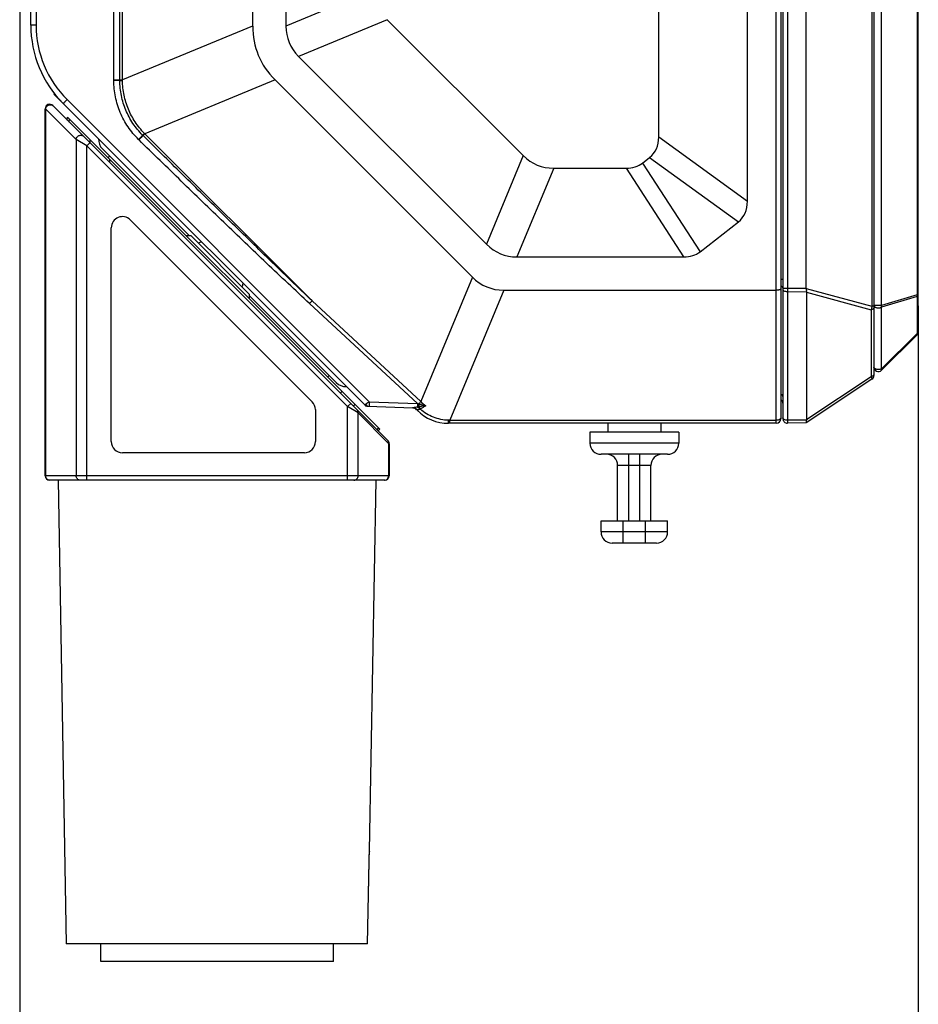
# Model space of a CAD drawing. Header units: millimetres. Extents: x 41 to 356, y 46 to 372.
# Tile 9 of 22: x 189 to 230, y 143 to 187. Entities that reach past the tile are written whole.
import ezdxf
from ezdxf.enums import TextEntityAlignment as Align

# ---------------------------------------------------------------- set-up
doc = ezdxf.new("R2010")
doc.units = ezdxf.units.MM
doc.header["$LTSCALE"] = 23.1
doc.layers.get('0').update_dxf_attribs({"linetype": 'CONTINUOUS'})
doc.layers.add('00_COMPONENTS', color=7, linetype='CONTINUOUS')
doc.layers.add('51__DRAFT_DIMS', color=7, linetype='CONTINUOUS')
doc.styles.get("Standard").update_dxf_attribs({"font": 'simfang.ttf'})
doc.dimstyles.new('DIMSTYLE_1', dxfattribs={"dimtxt": 3, "dimasz": 3, "dimexe": 2.5, "dimexo": 0.5, "dimgap": 0.75, "dimtad": 1, "dimdsep": 46, "dimtxsty": 'STANDARD', "dimblk": '_FILLED', "dimblk1": '_FILLED', "dimblk2": '_FILLED', "dimcen": 0.09, "dimclrt": 3, "dimazin": 2, "dimtp": 0.3, "dimtm": 0.3, "dimtfac": 1, "dimtofl": 0, "dimtmove": 0, "dimatfit": 3, "dimldrblk": '_FILLED', "dimfxl": 1, "dimtolj": 1, "dimarcsym": 0})

# ---------------------------------------------------------------- blocks, each defined once
blk = doc.blocks.new('_FILLED')
at = {"color": 0, "linetype": 'ByBlock'}
blk.add_solid([(0, 0), (-1, 0.167), (-1, -0.167)], dxfattribs=at)
blk = doc.blocks.new('*D4')
at = {"layer": '51__DRAFT_DIMS', "color": 4, "transparency": 16777216}
for p, q in [((189.09, 188.205), (189.09, 128.954)), ((229.59, 174.178), (229.59, 128.954)), ((189.09, 131.454), (209.34, 131.454)), ((229.59, 131.454), (209.34, 131.454))]:
    blk.add_line(p, q, dxfattribs=at)
at = {"layer": '51__DRAFT_DIMS', "color": 4, "transparency": 16777216, "xscale": 3, "yscale": 3, "zscale": 3, "rotation": 180}
blk.add_blockref('_FILLED', (189.09, 131.454), dxfattribs=at)
at = {"layer": '51__DRAFT_DIMS', "color": 4, "transparency": 16777216, "xscale": 3, "yscale": 3, "zscale": 3}
blk.add_blockref('_FILLED', (229.59, 131.454), dxfattribs=at)
at = {"layer": '51__DRAFT_DIMS', "color": 3, "transparency": 16777216}
blk.add_text('40.5', height=3, dxfattribs=at).set_placement((209.34, 132.204), align=Align.CENTER)

msp = doc.modelspace()

# ---------------------------------------------------------------- linework, layer by layer
at = {"layer": '00_COMPONENTS', "color": 4}
for p, q in [((223.19, 168.885), (223.19, 256.885)), ((223.694, 256.881), (223.694, 168.888)), ((227.499, 251.608), (227.499, 174.161)), ((193.724, 184.364), (193.724, 245.323)), ((193.606, 184.364), (193.606, 244.004)), ((193.332, 184.364), (193.332, 243.339)), ((189.831, 237.11), (189.831, 186.834)), ((227.932, 174.194), (227.932, 201.002)), ((229.532, 199.402), (229.532, 174.678)), ((205.09, 188.452), (201.09, 186.795)), ((205.659, 187.08), (201.659, 185.423)), ((189.831, 186.834), (189.59, 186.834)), ((199.59, 186.794), (193.724, 184.364)), ((193.332, 184.364), (193.724, 184.364)), ((193.332, 184.333), (193.332, 184.364)), ((193.606, 184.334), (193.332, 184.333)), ((193.606, 184.334), (193.606, 184.364)), ((193.724, 184.333), (193.724, 184.364)), ((200.598, 184.363), (194.731, 181.933)), ((191.223, 183.476), (204.847, 169.852)), ((190.261, 183.053), (190.24, 183.065)), ((190.261, 166.518), (190.261, 183.053)), ((191.633, 181.681), (190.261, 183.053)), ((191.324, 182.464), (191.34, 182.589)), ((191.633, 181.681), (191.633, 166.518)), ((192.112, 181.393), (191.633, 181.681)), ((192.251, 181.678), (192.244, 181.543)), ((194.653, 181.854), (194.631, 181.876)), ((194.653, 181.854), (194.731, 181.933)), ((194.731, 181.933), (194.709, 181.955)), ((202.265, 174.399), (194.731, 181.933)), ((217.89, 181.8), (221.89, 178.898)), ((192.112, 181.393), (192.253, 181.535)), ((192.112, 166.318), (192.112, 181.393)), ((203.868, 169.637), (192.112, 181.393)), ((193.143, 180.787), (193.136, 180.652)), ((211.785, 180.953), (210.129, 176.953)), ((217.48, 180.867), (221.48, 177.964)), ((213.157, 180.385), (211.501, 176.385)), ((216.418, 180.385), (219.013, 176.385)), ((217.161, 180.617), (219.756, 176.617)), ((209.491, 175.469), (207.167, 169.86)), ((223.49, 175.369), (223.39, 175.369)), ((223.49, 174.975), (224.538, 174.975)), ((224.539, 174.965), (227.499, 174.161)), ((210.903, 174.885), (208.473, 169.018)), ((223.694, 174.811), (224.554, 174.819)), ((224.558, 174.79), (227.463, 174.001)), ((229.532, 174.678), (227.932, 174.194)), ((229.532, 174.6), (227.932, 174.116)), ((229.59, 174.678), (229.532, 174.678)), ((229.532, 174.6), (229.532, 172.939)), ((207.024, 169.776), (202.157, 174.281)), ((207.167, 169.86), (202.265, 174.399)), ((227.59, 174.161), (227.499, 174.161)), ((227.932, 174.194), (227.59, 174.194)), ((227.932, 171.339), (227.932, 174.116)), ((227.463, 174.001), (227.463, 170.985)), ((229.532, 172.939), (227.932, 171.339)), ((227.463, 170.985), (224.561, 169.05)), ((203.536, 170.251), (203.607, 170.322)), ((203.868, 169.637), (204.009, 169.779)), ((204.346, 169.35), (203.868, 169.637)), ((203.868, 166.318), (203.868, 169.637)), ((204.121, 169.667), (204.193, 169.736)), ((204.847, 169.852), (207.024, 169.776)), ((207.024, 169.776), (207.077, 169.761)), ((207.078, 169.627), (207.06, 169.624)), ((205.718, 167.978), (204.346, 169.35)), ((204.346, 166.518), (204.346, 169.35)), ((207.002, 169.488), (206.978, 169.497)), ((208.473, 169.018), (208.414, 169.019)), ((208.473, 168.885), (208.473, 169.018)), ((208.473, 169.018), (223.19, 169.018)), ((224.556, 169.028), (223.694, 169.02)), ((205.194, 168.593), (205.267, 168.662)), ((205.74, 167.965), (205.718, 167.978)), ((205.718, 167.978), (205.718, 166.518)), ((218.79, 167.985), (214.79, 167.985)), ((216.54, 164.485), (216.54, 167.485)), ((217.04, 164.485), (217.04, 167.485)), ((217.54, 166.985), (216.04, 166.985)), ((205.74, 166.518), (190.24, 166.518)), ((216.29, 163.485), (216.29, 164.485)), ((217.29, 163.485), (217.29, 164.485)), ((218.29, 163.985), (215.29, 163.985)), ((204.765, 145.418), (204.834, 149.123)), ((204.834, 149.123), (204.834, 149.123))]:
    msp.add_line(p, q, dxfattribs=at)
at = {"layer": '00_COMPONENTS', "color": 7}
for p, q in [((223.39, 256.685), (223.39, 169.085)), ((223.49, 256.681), (223.49, 169.088)), ((227.59, 254.725), (227.59, 171.044)), ((229.59, 173.017), (229.59, 251.984)), ((224.538, 174.975), (224.538, 250.794)), ((199.59, 243.78), (199.59, 186.794)), ((201.09, 243.78), (201.09, 186.795)), ((189.59, 186.834), (189.59, 237.162)), ((221.89, 178.898), (221.89, 189.778)), ((217.89, 181.8), (217.89, 188.322)), ((205.659, 187.08), (211.785, 180.953)), ((201.659, 185.423), (210.129, 176.953)), ((190.017, 184.812), (190.017, 184.812)), ((200.598, 184.363), (209.491, 175.469)), ((190.631, 183.722), (190.657, 183.748)), ((190.631, 183.722), (204.627, 169.727)), ((190.734, 183.652), (190.648, 183.74)), ((190.24, 166.518), (190.24, 183.065)), ((205.681, 168.107), (190.581, 183.207)), ((191.235, 182.552), (191.247, 182.682)), ((205.317, 168.612), (191.247, 182.682)), ((192.818, 181.252), (196.743, 177.328)), ((193.066, 180.863), (193.139, 180.932)), ((217.161, 180.617), (217.48, 180.867)), ((213.157, 180.385), (216.418, 180.385)), ((194.073, 178.055), (202.273, 169.855)), ((193.22, 168.058), (193.22, 177.701)), ((219.756, 176.617), (221.48, 177.964)), ((196.814, 177.328), (196.601, 177.328)), ((196.814, 177.328), (199.43, 174.711)), ((211.501, 176.385), (219.013, 176.385)), ((199.43, 174.711), (199.43, 174.499)), ((199.43, 174.641), (203.354, 170.716)), ((210.903, 174.885), (223.19, 174.885)), ((224.558, 174.79), (224.558, 169.028)), ((229.532, 172.876), (227.932, 171.276)), ((202.965, 170.964), (203.034, 171.036)), ((227.501, 170.878), (224.54, 168.903)), ((204.641, 169.713), (204.696, 169.657)), ((204.756, 169.655), (204.696, 169.657)), ((204.775, 169.654), (206.809, 169.583)), ((206.858, 169.617), (207.004, 169.47)), ((202.42, 169.501), (202.42, 168.058)), ((223.19, 168.885), (208.419, 168.885)), ((215.59, 168.885), (215.59, 168.485)), ((217.99, 168.885), (217.99, 168.485)), ((224.539, 168.903), (223.694, 168.888)), ((224.558, 169.028), (224.556, 169.028)), ((205.245, 168.543), (205.317, 168.612)), ((218.79, 168.485), (214.79, 168.485)), ((214.79, 168.485), (214.79, 167.985)), ((218.79, 168.485), (218.79, 167.985)), ((205.74, 167.965), (205.74, 166.518)), ((201.92, 167.558), (193.72, 167.558)), ((218.29, 167.485), (215.29, 167.485)), ((216.04, 164.485), (216.04, 166.985)), ((217.54, 164.485), (217.54, 166.985)), ((205.54, 166.318), (190.44, 166.318)), ((190.825, 166.318), (191.19, 145.418)), ((215.29, 164.485), (218.29, 164.485)), ((215.29, 163.985), (215.29, 164.485)), ((218.29, 163.985), (218.29, 164.485)), ((217.79, 163.485), (215.79, 163.485)), ((204.835, 149.145), (204.836, 149.192)), ((204.836, 149.185), (204.837, 149.226)), ((204.837, 149.213), (204.838, 149.255)), ((204.838, 149.246), (204.84, 149.285)), ((204.839, 149.276), (204.841, 149.317)), ((204.84, 149.304), (204.842, 149.341)), ((204.842, 149.336), (204.844, 149.377)), ((204.844, 149.374), (204.847, 149.41)), ((204.846, 149.409), (204.849, 149.442)), ((204.849, 149.441), (204.851, 149.472)), ((204.851, 149.47), (204.853, 149.499)), ((204.853, 149.496), (204.855, 149.523)), ((204.855, 149.519), (204.857, 149.544)), ((204.857, 149.538), (204.859, 149.56)), ((204.858, 149.555), (204.86, 149.572)), ((204.859, 149.567), (204.86, 149.577)), ((204.86, 149.576), (204.861, 149.583)), ((204.861, 149.586), (204.861, 149.585)), ((204.766, 145.418), (204.835, 149.149)), ((204.766, 145.418), (191.19, 145.418)), ((192.74, 144.618), (192.74, 145.418)), ((203.24, 144.618), (203.24, 145.418)), ((203.239, 144.618), (192.74, 144.618))]:
    msp.add_line(p, q, dxfattribs=at)
msp.add_lwpolyline([(204.861, 149.582), (204.862, 149.589), (204.862, 149.593), (204.862, 149.597), (204.862, 149.601), (204.863, 149.605), (205.154, 166.318)], dxfattribs=at)
for centre, radius, start, end in [((194.59, 186.834), 5, 180, 225), ((190.44, 183.065), 0.2, 45, 180), ((193.243, 181.676), 0.6, 176.8317, 225), ((193.72, 177.701), 0.5, 45, 180), ((197.733, 175.631), 1.5, 107.1762, 113.4873), ((197.733, 175.631), 1.5, 336.5127, 342.8238), ((229.39, 173.017), 0.2, 315, 360), ((227.79, 171.417), 0.2, 180, 315), ((227.39, 171.044), 0.2, 303.6901, 360), ((203.779, 171.141), 0.6, 225, 273.1683), ((201.92, 169.501), 0.5, 0, 45), ((204.804, 169.903), 0.25, 225, 268), ((204.782, 169.854), 0.2, 225, 268), ((206.766, 169.285), 0.3, 45, 85.1333), ((223.29, 169.788), 0.2, 0, 59.9933), ((208.419, 170.885), 2, 225, 270), ((223.19, 169.085), 0.2, 270, 360), ((223.69, 169.088), 0.2, 180, 271), ((193.72, 168.058), 0.5, 180, 270), ((201.92, 168.058), 0.5, 270, 360), ((205.54, 167.965), 0.2, 0, 45), ((215.29, 167.985), 0.5, 180, 270), ((218.29, 167.985), 0.5, 270, 360), ((215.54, 166.985), 0.5, 0, 90), ((218.04, 166.985), 0.5, 90, 180), ((190.44, 166.518), 0.2, 180, 270), ((205.54, 166.518), 0.2, 270, 360), ((215.79, 163.985), 0.5, 180, 270), ((217.79, 163.985), 0.5, 270, 360)]:
    msp.add_arc(centre, radius, start, end, dxfattribs=at)
at = {"layer": '00_COMPONENTS', "color": 4}
for centre, radius, start, end in [((194.581, 186.834), 4.75, 180, 225), ((203.879, 191.267), 13.45, 225.4615, 225.5952), ((195.23, 180.7), 9.444, 317.1829, 318.1486), ((210.374, 161.297), 10.185, 122.8688, 123.8834), ((207.198, 168.598), 1.035, 97.6731, 99.8461), ((200.373, 175.944), 9.12, 317.3155, 318.1554), ((208.492, 171.235), 1.91, 226.0705, 234.7733), ((207.028, 169.563), 0.0793, 250.9523, 265.0517), ((206.255, 171.139), 1.847, 298.8668, 299.3617)]:
    msp.add_arc(centre, radius, start, end, dxfattribs=at)
at = {"layer": '00_COMPONENTS', "color": 7}
for centre, major_axis, ratio, start_param, end_param in [((210.767, 190), (10.922, 4.524), 0.524428, 2.927691, 3.355495), ((234.075, 199.654), (32.842, 13.604), 0.225045, 3.048645, 3.234541), ((197.275, 195.88), (-20.405, 14.808), 0.198319, 3.084665, 3.284526), ((226.016, 213.369), (13.604, 32.842), 0.225045, 3.048645, 3.234541), ((203.827, 201), (-13.26, 20.435), 0.205253, 3.009188, 3.159625), ((201.275, 192.978), (20.405, -14.808), 0.198319, -0.056928, 0.142933), ((224.36, 209.369), (13.604, 32.842), 0.225045, -3.234541, -3.048645), ((206.423, 197), (-13.26, 20.435), 0.205253, -3.273998, -3.12356), ((212.764, 181.375), (2.627, 6.342), 0.524428, 2.927691, 3.355495), ((224.961, 174.975), (0.422, 0), 0.649116, -3.141593, -3.10401), ((223.693, 175.15), (0.858, -0.393), 0.276052, 0.125837, 0.223051), ((225.249, 169.178), (0.689, 0.165), 0.307877, 2.972477, 3.06782)]:
    msp.add_ellipse(centre, major_axis=major_axis, ratio=ratio, start_param=start_param, end_param=end_param, dxfattribs=at)
at = {"layer": '00_COMPONENTS', "color": 4}
for points, knots in [([(194.445, 181.681), (194.358, 181.767), (194.19, 181.948), (193.968, 182.243), (193.775, 182.559), (193.562, 183.003), (193.381, 183.595), (193.332, 184.087), (193.332, 184.333)], [0, 0, 0, 0, 0.125058, 0.250119, 0.375188, 0.500263, 0.750118, 1, 1, 1, 1]), ([(193.606, 184.334), (193.621, 184.334), (193.661, 184.333), (193.7, 184.333), (193.724, 184.333)], [0, 0, 0, 0, 0.391429, 1, 1, 1, 1]), ([(194.631, 181.876), (194.47, 182.036), (194.177, 182.389), (193.851, 182.993), (193.651, 183.65), (193.606, 184.106), (193.606, 184.334)], [0, 0, 0, 0, 0.249992, 0.499987, 0.749987, 1, 1, 1, 1]), ([(194.709, 181.955), (194.556, 182.112), (194.279, 182.457), (193.969, 183.042), (193.775, 183.674), (193.727, 184.114), (193.724, 184.333)], [0, 0, 0, 0, 0.249996, 0.499998, 0.750001, 1, 1, 1, 1]), ([(191.223, 183.476), (191.211, 183.464), (191.189, 183.442), (191.158, 183.41), (191.129, 183.38), (191.107, 183.357), (191.091, 183.341), (191.082, 183.331), (191.073, 183.322), (191.067, 183.314), (191.061, 183.308), (191.058, 183.304), (191.056, 183.301), (191.055, 183.3), (191.055, 183.299), (191.055, 183.299), (191.055, 183.299)], [0, 0, 0, 0, 0.196135, 0.38402, 0.556683, 0.707693, 0.773288, 0.83144, 0.88161, 0.923335, 0.956234, 0.980013, 0.988426, 0.994508, 0.998292, 1, 1, 1, 1]), ([(190.261, 183.053), (190.262, 183.071), (190.271, 183.109), (190.298, 183.16), (190.339, 183.201), (190.388, 183.231), (190.443, 183.246), (190.499, 183.245), (190.552, 183.228), (190.581, 183.207), (190.594, 183.194)], [0, 0, 0, 0, 0.125786, 0.253816, 0.382763, 0.511019, 0.637182, 0.760484, 0.881065, 1, 1, 1, 1]), ([(191.633, 181.681), (191.634, 181.699), (191.643, 181.737), (191.671, 181.787), (191.711, 181.829), (191.76, 181.859), (191.815, 181.874), (191.871, 181.873), (191.924, 181.856), (191.953, 181.835), (191.966, 181.822)], [0, 0, 0, 0, 0.125786, 0.253816, 0.382763, 0.511019, 0.637183, 0.760484, 0.881065, 1, 1, 1, 1]), ([(194.631, 181.876), (194.621, 181.865), (194.597, 181.839), (194.555, 181.794), (194.503, 181.739), (194.465, 181.701), (194.445, 181.681)], [0, 0, 0, 0, 0.163687, 0.398515, 0.68516, 1, 1, 1, 1]), ([(194.653, 181.854), (194.643, 181.843), (194.619, 181.817), (194.577, 181.772), (194.525, 181.718), (194.487, 181.679), (194.468, 181.659)], [0, 0, 0, 0, 0.1639, 0.398771, 0.685326, 1, 1, 1, 1]), ([(202.157, 174.281), (201.832, 174.583), (201.183, 175.189), (199.892, 176.409), (198.288, 177.944), (196.373, 179.797), (195.102, 181.037), (194.468, 181.659)], [0, 0, 0, 0, 0.124999, 0.249998, 0.499998, 0.749999, 1, 1, 1, 1]), ([(194.631, 181.876), (194.636, 181.881), (194.662, 181.907), (194.688, 181.934), (194.709, 181.955)], [0, 0, 0, 0, 0.179605, 1, 1, 1, 1]), ([(202.265, 174.399), (201.945, 174.707), (201.306, 175.324), (200.033, 176.562), (198.446, 178.114), (196.547, 179.982), (195.284, 181.23), (194.653, 181.854)], [0, 0, 0, 0, 0.125, 0.25, 0.499999, 0.75, 1, 1, 1, 1]), ([(223.489, 174.993), (223.488, 175.002), (223.48, 175.021), (223.458, 175.045), (223.427, 175.065), (223.403, 175.075), (223.39, 175.079)], [0, 0, 0, 0, 0.202192, 0.4325, 0.698897, 1, 1, 1, 1]), ([(223.694, 174.811), (223.668, 174.811), (223.618, 174.815), (223.561, 174.835), (223.525, 174.858), (223.505, 174.877), (223.493, 174.899), (223.49, 174.914), (223.49, 174.922)], [0, 0, 0, 0, 0.309489, 0.588285, 0.709253, 0.816471, 0.911792, 1, 1, 1, 1]), ([(229.532, 174.678), (229.533, 174.672), (229.536, 174.646), (229.535, 174.619), (229.532, 174.6)], [0, 0, 0, 0, 0.257848, 1, 1, 1, 1]), ([(229.532, 174.6), (229.54, 174.605), (229.556, 174.615), (229.575, 174.634), (229.587, 174.656), (229.59, 174.671), (229.59, 174.678)], [0, 0, 0, 0, 0.293319, 0.55353, 0.785255, 1, 1, 1, 1]), ([(227.499, 174.161), (227.496, 174.133), (227.486, 174.079), (227.471, 174.026), (227.463, 174.001)], [0, 0, 0, 0, 0.512408, 1, 1, 1, 1]), ([(227.59, 174.104), (227.59, 174.099), (227.589, 174.087), (227.582, 174.071), (227.57, 174.055), (227.549, 174.035), (227.513, 174.015), (227.481, 174.005), (227.463, 174.001)], [0, 0, 0, 0, 0.095147, 0.194848, 0.302717, 0.420988, 0.690616, 1, 1, 1, 1]), ([(227.59, 174.194), (227.59, 174.19), (227.591, 174.184), (227.592, 174.178), (227.593, 174.177)], [0, 0, 0, 0, 0.746656, 1, 1, 1, 1]), ([(227.593, 174.177), (227.593, 174.175), (227.595, 174.169), (227.598, 174.164), (227.6, 174.16)], [0, 0, 0, 0, 0.243919, 1, 1, 1, 1]), ([(227.6, 174.16), (227.606, 174.15), (227.622, 174.132), (227.655, 174.111), (227.697, 174.095), (227.744, 174.085), (227.794, 174.082), (227.844, 174.086), (227.89, 174.097), (227.919, 174.109), (227.932, 174.116)], [0, 0, 0, 0, 0.093397, 0.202543, 0.326698, 0.462106, 0.60328, 0.743964, 0.877964, 1, 1, 1, 1]), ([(227.932, 174.116), (227.933, 174.122), (227.936, 174.148), (227.935, 174.174), (227.932, 174.194)], [0, 0, 0, 0, 0.241736, 1, 1, 1, 1]), ([(229.59, 173.017), (229.59, 173.01), (229.587, 172.995), (229.575, 172.973), (229.556, 172.954), (229.54, 172.944), (229.532, 172.939)], [0, 0, 0, 0, 0.214745, 0.44647, 0.706681, 1, 1, 1, 1]), ([(229.532, 172.939), (229.534, 172.932), (229.538, 172.92), (229.541, 172.902), (229.539, 172.887), (229.535, 172.879), (229.532, 172.876)], [0, 0, 0, 0, 0.325401, 0.594653, 0.813441, 1, 1, 1, 1]), ([(227.932, 171.339), (227.917, 171.331), (227.883, 171.317), (227.829, 171.307), (227.771, 171.305), (227.715, 171.313), (227.665, 171.329), (227.63, 171.349), (227.609, 171.369), (227.598, 171.384), (227.592, 171.401), (227.59, 171.412), (227.59, 171.417)], [0, 0, 0, 0, 0.129004, 0.271584, 0.419997, 0.565465, 0.699723, 0.816667, 0.868035, 0.914973, 0.958449, 1, 1, 1, 1]), ([(227.59, 171.088), (227.59, 171.083), (227.589, 171.071), (227.582, 171.055), (227.57, 171.039), (227.549, 171.019), (227.513, 170.999), (227.481, 170.989), (227.463, 170.985)], [0, 0, 0, 0, 0.095147, 0.194848, 0.302717, 0.420988, 0.690616, 1, 1, 1, 1]), ([(227.463, 170.985), (227.466, 170.977), (227.471, 170.962), (227.479, 170.941), (227.486, 170.923), (227.491, 170.909), (227.494, 170.9), (227.496, 170.894), (227.498, 170.89), (227.499, 170.885), (227.5, 170.882), (227.501, 170.88), (227.501, 170.879), (227.501, 170.878), (227.501, 170.878)], [0, 0, 0, 0, 0.219843, 0.417001, 0.588846, 0.733067, 0.794176, 0.847653, 0.893315, 0.930993, 0.960561, 0.981918, 0.995016, 1, 1, 1, 1]), ([(227.932, 171.276), (227.935, 171.279), (227.939, 171.287), (227.941, 171.302), (227.938, 171.32), (227.934, 171.332), (227.932, 171.339)], [0, 0, 0, 0, 0.186559, 0.405347, 0.674599, 1, 1, 1, 1]), ([(223.49, 170.098), (223.49, 170.108), (223.485, 170.129), (223.463, 170.156), (223.431, 170.179), (223.405, 170.19), (223.39, 170.194)], [0, 0, 0, 0, 0.20057, 0.42752, 0.694057, 1, 1, 1, 1]), ([(204.627, 169.727), (204.628, 169.726), (204.631, 169.724), (204.636, 169.724), (204.643, 169.725), (204.651, 169.727), (204.661, 169.731), (204.676, 169.739), (204.688, 169.747), (204.696, 169.752)], [0, 0, 0, 0, 0.056879, 0.125687, 0.214025, 0.324788, 0.459086, 0.616846, 1, 1, 1, 1]), ([(204.641, 169.713), (204.641, 169.713), (204.641, 169.713), (204.641, 169.713), (204.641, 169.713)], [0, 0, 0, 0, 0.412616, 1, 1, 1, 1]), ([(204.696, 169.752), (204.701, 169.738), (204.712, 169.713), (204.735, 169.681), (204.763, 169.66), (204.785, 169.654), (204.795, 169.654)], [0, 0, 0, 0, 0.297282, 0.560545, 0.790868, 1, 1, 1, 1]), ([(204.847, 169.852), (204.846, 169.839), (204.845, 169.813), (204.844, 169.776), (204.844, 169.742), (204.844, 169.716), (204.844, 169.698), (204.844, 169.686), (204.844, 169.676), (204.844, 169.668), (204.845, 169.661), (204.845, 169.656), (204.846, 169.653), (204.846, 169.652), (204.846, 169.652), (204.847, 169.652)], [0, 0, 0, 0, 0.194682, 0.381842, 0.554335, 0.705542, 0.771319, 0.829686, 0.880086, 0.922042, 0.955169, 0.979177, 0.993928, 0.997912, 1, 1, 1, 1]), ([(206.838, 169.584), (206.835, 169.584), (206.826, 169.583), (206.816, 169.583), (206.809, 169.583)], [0, 0, 0, 0, 0.254837, 1, 1, 1, 1]), ([(206.809, 169.583), (206.827, 169.583), (206.864, 169.577), (206.916, 169.558), (206.963, 169.529), (206.99, 169.503), (207.002, 169.488)], [0, 0, 0, 0, 0.246468, 0.494495, 0.745392, 1, 1, 1, 1]), ([(207.021, 169.618), (206.989, 169.611), (206.942, 169.6), (206.881, 169.588), (206.852, 169.585), (206.838, 169.584)], [0, 0, 0, 0, 0.526217, 0.770956, 1, 1, 1, 1]), ([(206.838, 169.584), (206.855, 169.582), (206.889, 169.575), (206.938, 169.554), (206.983, 169.524), (207.009, 169.498), (207.021, 169.484)], [0, 0, 0, 0, 0.243283, 0.490678, 0.74291, 1, 1, 1, 1]), ([(207.024, 169.776), (207.023, 169.746), (207.021, 169.694), (207.021, 169.642), (207.021, 169.618)], [0, 0, 0, 0, 0.556166, 1, 1, 1, 1]), ([(207.021, 169.618), (207.041, 169.606), (207.08, 169.574), (207.113, 169.537), (207.128, 169.516)], [0, 0, 0, 0, 0.480903, 1, 1, 1, 1]), ([(207.06, 169.624), (207.076, 169.61), (207.108, 169.578), (207.134, 169.541), (207.147, 169.522)], [0, 0, 0, 0, 0.479841, 1, 1, 1, 1]), ([(207.077, 169.761), (207.076, 169.737), (207.076, 169.692), (207.077, 169.647), (207.078, 169.627)], [0, 0, 0, 0, 0.545518, 1, 1, 1, 1]), ([(207.077, 169.761), (207.103, 169.754), (207.208, 169.724), (207.312, 169.696), (207.39, 169.675)], [0, 0, 0, 0, 0.252399, 1, 1, 1, 1]), ([(207.39, 169.675), (207.365, 169.671), (207.261, 169.653), (207.157, 169.638), (207.078, 169.627)], [0, 0, 0, 0, 0.244165, 1, 1, 1, 1]), ([(207.078, 169.627), (207.094, 169.613), (207.124, 169.582), (207.149, 169.548), (207.161, 169.529)], [0, 0, 0, 0, 0.481719, 1, 1, 1, 1]), ([(207.39, 169.675), (207.353, 169.65), (207.278, 169.599), (207.2, 169.552), (207.161, 169.529)], [0, 0, 0, 0, 0.500732, 1, 1, 1, 1]), ([(204.346, 169.35), (204.348, 169.363), (204.347, 169.389), (204.338, 169.428), (204.321, 169.462), (204.305, 169.483), (204.296, 169.491)], [0, 0, 0, 0, 0.255232, 0.506279, 0.754038, 1, 1, 1, 1]), ([(207.004, 169.47), (207.005, 169.47), (207.005, 169.471), (207.006, 169.471), (207.007, 169.472), (207.009, 169.474), (207.012, 169.476), (207.016, 169.479), (207.019, 169.482), (207.021, 169.484)], [0, 0, 0, 0, 0.01944, 0.067845, 0.146928, 0.256833, 0.397414, 0.568444, 1, 1, 1, 1]), ([(207.128, 169.516), (207.117, 169.512), (207.098, 169.505), (207.063, 169.491), (207.037, 169.484), (207.021, 169.484)], [0, 0, 0, 0, 0.300129, 0.565684, 1, 1, 1, 1]), ([(207.147, 169.522), (207.145, 169.521), (207.139, 169.52), (207.133, 169.518), (207.128, 169.516)], [0, 0, 0, 0, 0.255699, 1, 1, 1, 1]), ([(208.414, 169.019), (208.298, 169.022), (208.067, 169.048), (207.732, 169.148), (207.42, 169.305), (207.233, 169.444), (207.147, 169.522)], [0, 0, 0, 0, 0.249995, 0.499996, 0.749998, 1, 1, 1, 1]), ([(223.39, 169.129), (223.39, 169.122), (223.387, 169.106), (223.375, 169.085), (223.356, 169.066), (223.321, 169.043), (223.265, 169.023), (223.216, 169.018), (223.19, 169.018)], [0, 0, 0, 0, 0.08844, 0.183869, 0.29103, 0.411811, 0.690209, 1, 1, 1, 1]), ([(223.694, 169.02), (223.668, 169.02), (223.618, 169.025), (223.561, 169.044), (223.525, 169.067), (223.505, 169.087), (223.493, 169.108), (223.49, 169.124), (223.49, 169.131)], [0, 0, 0, 0, 0.309489, 0.588285, 0.709253, 0.816471, 0.911792, 1, 1, 1, 1]), ([(208.419, 168.885), (208.418, 168.885), (208.418, 168.886), (208.418, 168.887), (208.418, 168.89), (208.417, 168.894), (208.417, 168.899), (208.417, 168.905), (208.416, 168.912), (208.416, 168.924), (208.416, 168.941), (208.415, 168.964), (208.415, 168.991), (208.414, 169.01), (208.414, 169.019)], [0, 0, 0, 0, 0.004867, 0.017771, 0.038987, 0.068483, 0.106165, 0.151899, 0.20551, 0.266803, 0.411469, 0.583692, 0.780882, 1, 1, 1, 1]), ([(205.718, 167.978), (205.72, 167.991), (205.719, 168.017), (205.71, 168.056), (205.693, 168.09), (205.677, 168.111), (205.668, 168.119)], [0, 0, 0, 0, 0.255232, 0.50628, 0.754038, 1, 1, 1, 1]), ([(190.452, 166.318), (190.427, 166.318), (190.376, 166.329), (190.313, 166.374), (190.27, 166.44), (190.261, 166.492), (190.261, 166.518)], [0, 0, 0, 0, 0.245004, 0.492965, 0.745047, 1, 1, 1, 1]), ([(191.824, 166.318), (191.799, 166.318), (191.748, 166.329), (191.685, 166.374), (191.642, 166.44), (191.633, 166.492), (191.633, 166.518)], [0, 0, 0, 0, 0.245004, 0.492965, 0.745047, 1, 1, 1, 1]), ([(204.155, 166.318), (204.18, 166.318), (204.231, 166.329), (204.294, 166.374), (204.337, 166.44), (204.346, 166.492), (204.346, 166.518)], [0, 0, 0, 0, 0.245004, 0.492965, 0.745047, 1, 1, 1, 1]), ([(205.527, 166.318), (205.552, 166.318), (205.603, 166.329), (205.666, 166.374), (205.709, 166.44), (205.718, 166.492), (205.718, 166.518)], [0, 0, 0, 0, 0.245004, 0.492965, 0.745047, 1, 1, 1, 1]), ([(204.858, 149.567), (204.859, 149.573), (204.86, 149.586), (204.862, 149.599), (204.863, 149.606)], [0, 0, 0, 0, 0.452164, 1, 1, 1, 1]), ([(204.834, 149.123), (204.836, 149.213), (204.842, 149.361), (204.853, 149.509), (204.858, 149.567)], [0, 0, 0, 0, 0.605595, 1, 1, 1, 1])]:
    msp.add_open_spline(points, degree=3, knots=knots, dxfattribs=at)
at = {"layer": '00_COMPONENTS', "color": 7}
for points, knots in [([(223.39, 174.945), (223.39, 174.941), (223.388, 174.935), (223.382, 174.927), (223.373, 174.92), (223.356, 174.911), (223.332, 174.902), (223.302, 174.894), (223.267, 174.889), (223.23, 174.885), (223.204, 174.885), (223.19, 174.885)], [0, 0, 0, 0, 0.055374, 0.088594, 0.127041, 0.221626, 0.340708, 0.482568, 0.643485, 0.818134, 1, 1, 1, 1]), ([(224.539, 174.965), (224.54, 174.94), (224.542, 174.902), (224.547, 174.853), (224.551, 174.83), (224.554, 174.819)], [0, 0, 0, 0, 0.522104, 0.768688, 1, 1, 1, 1]), ([(224.54, 168.903), (224.541, 168.904), (224.543, 168.907), (224.543, 168.91), (224.544, 168.912)], [0, 0, 0, 0, 0.386697, 1, 1, 1, 1]), ([(224.544, 168.912), (224.545, 168.918), (224.547, 168.932), (224.548, 168.958), (224.55, 168.991), (224.553, 169.015), (224.556, 169.028)], [0, 0, 0, 0, 0.150069, 0.371364, 0.657585, 1, 1, 1, 1])]:
    msp.add_open_spline(points, degree=3, knots=knots, dxfattribs=at)

# ---------------------------------------------------------------- dimensions: what is measured, and where the dimension line sits
at = {"layer": '51__DRAFT_DIMS', "color": 4}
dim = msp.add_linear_dim(base=(229.59, 131.454), p1=(189.09, 188.705), p2=(229.59, 174.678), dimstyle='DIMSTYLE_1', dxfattribs=at)
dim.commit()
dim.dimension.update_dxf_attribs({"geometry": '*D4', "text_midpoint": (209.244, 131.454), "dimtype": 160})

doc.saveas('drawing.dxf')
